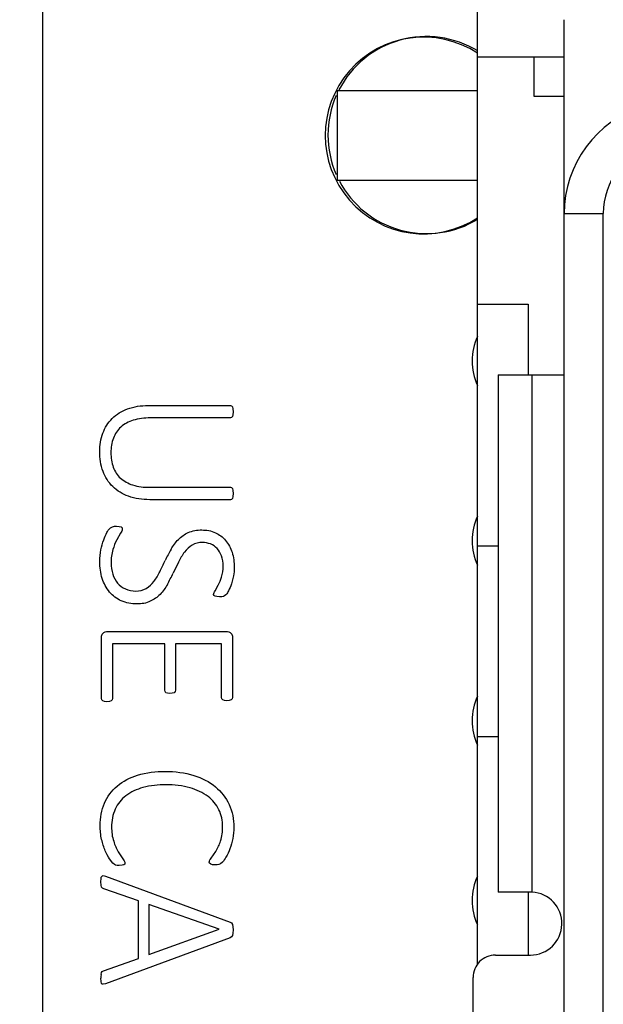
# Model space of a CAD drawing. Header units: inches. Extents: x 0 to 34, y 0 to 22.
# Tile 19 of 51: x 11.133 to 11.542, y 12.448 to 13.137. Entities that reach past the tile are written whole.
import ezdxf

# ---------------------------------------------------------------- set-up
doc = ezdxf.new("R2010")
doc.units = ezdxf.units.IN
doc.header["$LTSCALE"] = 1.87
doc.header["$MEASUREMENT"] = 0
doc.layers.get('0').update_dxf_attribs({"linetype": 'CONTINUOUS'})
for name, color, linetype in [('02___PRT_ALL_AXES', 7, 'CONTINUOUS'), ('DATUMCURVES', 7, 'CONTINUOUS'), ('DIMENSIONS', 7, 'CONTINUOUS')]:
    doc.layers.add(name, color=color, linetype=linetype)
doc.styles.get("Standard").update_dxf_attribs({"font": 'txt', "width": 0.8})
doc.dimstyles.new('DIMSTYLE_2', dxfattribs={"dimtxt": 0.125, "dimasz": 0.18, "dimexe": 0.125, "dimexo": 0.0625, "dimgap": 0.03125, "dimtad": 0, "dimtih": 1, "dimtoh": 1, "dimlfac": 0.5, "dimdsep": 46, "dimtxsty": 'STANDARD', "dimblk": '_FILLED', "dimblk1": '_FILLED', "dimblk2": '_FILLED', "dimcen": 0.09, "dimadec": 0, "dimazin": 0, "dimtp": 0.001, "dimtm": 0.001, "dimtfac": 1, "dimtofl": 0, "dimtmove": 0, "dimatfit": 3, "dimldrblk": '_FILLED', "dimfxl": 1, "dimtolj": 1, "dimarcsym": 0})

# ---------------------------------------------------------------- blocks, each defined once
blk = doc.blocks.new('*D9')
at = {"layer": 'DIMENSIONS', "color": 2, "linetype": 'CONTINUOUS'}
blk.add_line((11.31396, 13.35942), (10.46138, 13.35942), dxfattribs=at)
at = {"layer": 'DIMENSIONS', "color": 2, "linetype": 'CONTINUOUS', "insert": (10.39888, 13.42192), "char_height": 0.125, "width": 1.325, "attachment_point": 3, "line_spacing_factor": 0.9}
blk.add_mtext('90.81{\\Ftxt.shx;\\W1.000000;\\H0.125000; }[3.575]', dxfattribs=at)
blk = doc.blocks.new('_FILLED')
at = {"color": 0, "linetype": 'BYBLOCK'}
blk.add_solid([(0, 0), (-1, 0.1736), (-1, -0.1736)], dxfattribs=at)
blk = doc.blocks.new('*D10')
at = {"layer": 'DIMENSIONS', "color": 2, "linetype": 'CONTINUOUS'}
blk.add_line((11.44514, 13.98532), (10.46138, 13.98532), dxfattribs=at)
at = {"layer": 'DIMENSIONS', "color": 2, "linetype": 'CONTINUOUS', "insert": (10.39888, 14.04782), "char_height": 0.125, "width": 1.625, "attachment_point": 3, "line_spacing_factor": 0.9}
blk.add_mtext('2X 98.75{\\Ftxt.shx;\\W1.000000;\\H0.125000; }[3.888]', dxfattribs=at)
blk = doc.blocks.new('*D11')
at = {"layer": 'DIMENSIONS', "color": 2, "linetype": 'CONTINUOUS'}
blk.add_line((11.16512, 14.2295), (10.46138, 14.2295), dxfattribs=at)
at = {"layer": 'DIMENSIONS', "color": 2, "linetype": 'CONTINUOUS', "insert": (10.39888, 14.292), "char_height": 0.125, "width": 1.425, "attachment_point": 3, "line_spacing_factor": 0.9}
blk.add_mtext('101.86{\\Ftxt.shx;\\W1.000000;\\H0.125000; }[4.010]', dxfattribs=at)

msp = doc.modelspace()

# ---------------------------------------------------------------- linework, layer by layer
at = {"color": 7, "linetype": 'CONTINUOUS'}
for p, q in [((11.14888, 14.15076), (11.14888, 6.28816)), ((11.45361, 12.47558), (11.45361, 13.55627)), ((11.5142, 10.61297), (11.5142, 13.13737)), ((11.45361, 13.11139), (11.5142, 13.11139)), ((11.49298, 13.11139), (11.49298, 13.08383)), ((11.35518, 13.08777), (11.35518, 13.02478)), ((11.35518, 13.08777), (11.45361, 13.08777)), ((11.49298, 13.08383), (11.5142, 13.08383)), ((11.45361, 13.02478), (11.35518, 13.02478)), ((11.5142, 13.00155), (11.54159, 13.00155)), ((11.54159, 10.74879), (11.54159, 13.00155)), ((11.45361, 12.93816), (11.48904, 12.93816)), ((11.48904, 12.93816), (11.48904, 12.88856)), ((11.46807, 12.88856), (11.46807, 12.52635)), ((11.46807, 12.88856), (11.5142, 12.88856)), ((11.49169, 12.52632), (11.49169, 12.88856)), ((11.45361, 12.76887), (11.46807, 12.76887)), ((11.46807, 12.63501), (11.45361, 12.63501)), ((11.48996, 12.52635), (11.46807, 12.52635)), ((11.48904, 12.52635), (11.48904, 12.48226)), ((11.46613, 12.48226), (11.49054, 12.48226)), ((11.45038, 12.11619), (11.45038, 12.46651))]:
    msp.add_line(p, q, dxfattribs=at)
at = {"color": 40, "linetype": 'CONTINUOUS'}
for p, q in [((11.22299, 12.86713), (11.28056, 12.86713)), ((11.28056, 12.86713), (11.28134, 12.86692)), ((11.28134, 12.86692), (11.28191, 12.86616)), ((11.28191, 12.86616), (11.28227, 12.86486)), ((11.28227, 12.86486), (11.2824, 12.86279)), ((11.2824, 12.86279), (11.28227, 12.86073)), ((11.28056, 12.85848), (11.2244, 12.85848)), ((11.28134, 12.8587), (11.28056, 12.85848)), ((11.28191, 12.8594), (11.28134, 12.8587)), ((11.28227, 12.86073), (11.28191, 12.8594)), ((11.22392, 12.80984), (11.28056, 12.80984)), ((11.28056, 12.80984), (11.28134, 12.80963)), ((11.28134, 12.80963), (11.28191, 12.80892)), ((11.28191, 12.80892), (11.28227, 12.80756)), ((11.28227, 12.80756), (11.2824, 12.8055)), ((11.28056, 12.80119), (11.22397, 12.80119)), ((11.28134, 12.80141), (11.28056, 12.80119)), ((11.28191, 12.80211), (11.28134, 12.80141)), ((11.28227, 12.80344), (11.28191, 12.80211)), ((11.2824, 12.8055), (11.28227, 12.80344)), ((11.20072, 12.78261), (11.2027, 12.78247)), ((11.2027, 12.78247), (11.20398, 12.78206)), ((11.20398, 12.78206), (11.20466, 12.78144)), ((11.20466, 12.78144), (11.20482, 12.78063)), ((11.2036, 12.77783), (11.20089, 12.77314)), ((11.24415, 12.75754), (11.24038, 12.74968)), ((11.28262, 12.7478), (11.28115, 12.74216)), ((11.26973, 12.73728), (11.27204, 12.74126)), ((11.269, 12.73416), (11.26873, 12.73489)), ((11.26982, 12.73361), (11.269, 12.73416)), ((11.27109, 12.73329), (11.26982, 12.73361)), ((11.27277, 12.73318), (11.27109, 12.73329)), ((11.27443, 12.73326), (11.27277, 12.73318)), ((11.27559, 12.73348), (11.27443, 12.73326)), ((11.27641, 12.73378), (11.27559, 12.73348)), ((11.27741, 12.73465), (11.27641, 12.73378)), ((11.19022, 12.66192), (11.19022, 12.70489)), ((11.1947, 12.70885), (11.27752, 12.70885)), ((11.28197, 12.70489), (11.28197, 12.66255)), ((11.19796, 12.7002), (11.19796, 12.66192)), ((11.23455, 12.7002), (11.19796, 12.7002)), ((11.23455, 12.66773), (11.23455, 12.7002)), ((11.24198, 12.7002), (11.24198, 12.66773)), ((11.27424, 12.7002), (11.24198, 12.7002)), ((11.27424, 12.66255), (11.27424, 12.7002)), ((11.19047, 12.661), (11.19022, 12.66192)), ((11.19796, 12.66192), (11.19771, 12.661)), ((11.23474, 12.66675), (11.23455, 12.66773)), ((11.23539, 12.66602), (11.23474, 12.66675)), ((11.2365, 12.66561), (11.23539, 12.66602)), ((11.23808, 12.66547), (11.2365, 12.66561)), ((11.23981, 12.66561), (11.23808, 12.66547)), ((11.24103, 12.66602), (11.23981, 12.66561)), ((11.24174, 12.66675), (11.24103, 12.66602)), ((11.24198, 12.66773), (11.24174, 12.66675)), ((11.27451, 12.66162), (11.27424, 12.66255)), ((11.27521, 12.66092), (11.27451, 12.66162)), ((11.28172, 12.66162), (11.28099, 12.66092)), ((11.28197, 12.66255), (11.28172, 12.66162)), ((11.19123, 12.66024), (11.19047, 12.661)), ((11.19242, 12.65978), (11.19123, 12.66024)), ((11.19405, 12.65964), (11.19242, 12.65978)), ((11.19579, 12.65978), (11.19405, 12.65964)), ((11.19701, 12.66024), (11.19579, 12.65978)), ((11.19771, 12.661), (11.19701, 12.66024)), ((11.27638, 12.66051), (11.27521, 12.66092)), ((11.27801, 12.66035), (11.27638, 12.66051)), ((11.27974, 12.66051), (11.27801, 12.66035)), ((11.28099, 12.66092), (11.27974, 12.66051)), ((11.202, 12.55458), (11.20523, 12.54956)), ((11.26713, 12.55013), (11.27036, 12.55488)), ((11.19812, 12.5466), (11.19592, 12.54953)), ((11.19923, 12.54568), (11.19812, 12.5466)), ((11.20015, 12.54528), (11.19923, 12.54568)), ((11.20129, 12.54506), (11.20015, 12.54528)), ((11.2027, 12.545), (11.20129, 12.54506)), ((11.20463, 12.54511), (11.2027, 12.545)), ((11.20585, 12.54538), (11.20463, 12.54511)), ((11.2065, 12.54585), (11.20585, 12.54538)), ((11.20666, 12.54655), (11.2065, 12.54585)), ((11.26596, 12.5465), (11.26567, 12.54734)), ((11.26678, 12.54587), (11.26596, 12.5465)), ((11.26805, 12.54552), (11.26678, 12.54587)), ((11.26979, 12.54541), (11.26805, 12.54552)), ((11.27131, 12.54549), (11.26979, 12.54541)), ((11.2725, 12.54571), (11.27131, 12.54549)), ((11.27348, 12.54609), (11.2725, 12.54571)), ((11.27486, 12.54731), (11.27348, 12.54609)), ((11.19142, 12.53787), (11.19313, 12.53749)), ((11.19313, 12.53749), (11.28042, 12.50537)), ((11.18979, 12.53345), (11.18995, 12.53594)), ((11.18995, 12.53122), (11.18979, 12.53345)), ((11.19033, 12.52984), (11.18995, 12.53122)), ((11.19093, 12.52905), (11.19033, 12.52984)), ((11.1918, 12.52862), (11.19093, 12.52905)), ((11.2161, 12.52018), (11.1918, 12.52862)), ((11.2161, 12.47993), (11.2161, 12.52018)), ((11.22335, 12.51763), (11.22335, 12.48253)), ((11.27269, 12.50033), (11.22335, 12.51763)), ((11.28042, 12.50537), (11.28137, 12.50472)), ((11.28137, 12.50472), (11.28197, 12.50363)), ((11.28197, 12.50363), (11.28229, 12.50201)), ((11.22335, 12.48253), (11.27269, 12.50027)), ((11.28197, 12.49599), (11.28137, 12.4949)), ((11.28229, 12.49761), (11.28197, 12.49599)), ((11.28229, 12.50201), (11.2824, 12.49984)), ((11.2824, 12.49984), (11.28229, 12.49761)), ((11.28042, 12.4943), (11.19313, 12.46219)), ((11.28137, 12.4949), (11.28042, 12.4943)), ((11.19164, 12.47111), (11.2161, 12.47993)), ((11.1899, 12.46853), (11.19022, 12.46992)), ((11.19022, 12.46992), (11.19079, 12.47065)), ((11.19079, 12.47065), (11.19164, 12.47111)), ((11.1899, 12.4637), (11.18979, 12.46615)), ((11.19036, 12.4623), (11.1899, 12.4637)), ((11.19313, 12.46219), (11.19139, 12.46181))]:
    msp.add_line(p, q, dxfattribs=at)
at = {"color": 7, "linetype": 'CONTINUOUS'}
for centre, radius, start, end in [((11.59294, 13.00155), 0.07874, 107.09999, 179.99999), ((11.59294, 13.00155), 0.05135, 107.09999, 179.99999), ((11.48967, 12.46027), 0.06608, 88.24839, 89.74864), ((11.49054, 12.5043), 0.02205, 269.99999, 86.99863), ((11.46613, 12.46651), 0.01575, 89.99999, 179.99999)]:
    msp.add_arc(centre, radius, start, end, dxfattribs=at)
at = {"color": 40, "linetype": 'CONTINUOUS'}
for centre, radius, start, end in [((11.33795, 12.70974), 0.11409, 150.19964, 154.64201), ((10.5767, 13.06806), 0.72727, 334.13294, 334.81754), ((11.12609, 12.80342), 0.1263, 330.80072, 334.81369), ((11.21694, 12.46611), 0.02715, 174.8796, 179.92737)]:
    msp.add_arc(centre, radius, start, end, dxfattribs=at)
for points in [[(11.19771, 12.85807), (11.20066, 12.86105), (11.20442, 12.86329), (11.20835, 12.86475)], [(11.20835, 12.86475), (11.21298, 12.86647), (11.21805, 12.86713), (11.22299, 12.86713)], [(11.19123, 12.84787), (11.19263, 12.85165), (11.19485, 12.85524), (11.19771, 12.85807)], [(11.21236, 12.8568), (11.20923, 12.8558), (11.20616, 12.85422), (11.20374, 12.852)], [(11.2244, 12.85848), (11.22035, 12.85848), (11.21622, 12.85805), (11.21236, 12.8568)], [(11.18903, 12.83493), (11.18903, 12.83931), (11.18971, 12.84377), (11.19123, 12.84787)], [(11.20374, 12.852), (11.20146, 12.84991), (11.19967, 12.8472), (11.19855, 12.84432)], [(11.19855, 12.84432), (11.1973, 12.84112), (11.19682, 12.83759), (11.19682, 12.83415)], [(11.19134, 12.82096), (11.18969, 12.82539), (11.18903, 12.83021), (11.18903, 12.83493)], [(11.19682, 12.83415), (11.19682, 12.83068), (11.1973, 12.82714), (11.1985, 12.82389)], [(11.19809, 12.81033), (11.19509, 12.81327), (11.19278, 12.81702), (11.19134, 12.82096)], [(11.1985, 12.82389), (11.19954, 12.82103), (11.20131, 12.81834), (11.20354, 12.81627)], [(11.20354, 12.81627), (11.20595, 12.81409), (11.20895, 12.81251), (11.21204, 12.8115)], [(11.20908, 12.80355), (11.20504, 12.80504), (11.20116, 12.80732), (11.19809, 12.81033)], [(11.21204, 12.8115), (11.21583, 12.81024), (11.21992, 12.80984), (11.22392, 12.80984)], [(11.22397, 12.80119), (11.21894, 12.80119), (11.21381, 12.80185), (11.20908, 12.80355)], [(11.19408, 12.77824), (11.19465, 12.77926), (11.19524, 12.78031), (11.19609, 12.78111)], [(11.19609, 12.78111), (11.19662, 12.78162), (11.19728, 12.78202), (11.19798, 12.78225)], [(11.19798, 12.78225), (11.19886, 12.78254), (11.1998, 12.78261), (11.20072, 12.78261)], [(11.20482, 12.78063), (11.20482, 12.77961), (11.20417, 12.77867), (11.2036, 12.77783)], [(11.25099, 12.77813), (11.25389, 12.77949), (11.25722, 12.77998), (11.26043, 12.77998)], [(11.26043, 12.77998), (11.26367, 12.77998), (11.26701, 12.77942), (11.26995, 12.77808)], [(11.18985, 12.76617), (11.19034, 12.76852), (11.19096, 12.77086), (11.1918, 12.77311)], [(11.1918, 12.77311), (11.19243, 12.77487), (11.19318, 12.7766), (11.19408, 12.77824)], [(11.20089, 12.77314), (11.19979, 12.77094), (11.19894, 12.76862), (11.1982, 12.76628)], [(11.23894, 12.76644), (11.24036, 12.76891), (11.24209, 12.77123), (11.24407, 12.77328)], [(11.24407, 12.77328), (11.24605, 12.77528), (11.24843, 12.77695), (11.25099, 12.77813)], [(11.26995, 12.77808), (11.27268, 12.77684), (11.27519, 12.77497), (11.27711, 12.77268)], [(11.27711, 12.77268), (11.27917, 12.77028), (11.28066, 12.76736), (11.28162, 12.76435)], [(11.18903, 12.75787), (11.18903, 12.76065), (11.18928, 12.76345), (11.18985, 12.76617)], [(11.1982, 12.76628), (11.19729, 12.76327), (11.19695, 12.76008), (11.19695, 12.75695)], [(11.25375, 12.76934), (11.25168, 12.76809), (11.24984, 12.76638), (11.24836, 12.76446)], [(11.26105, 12.77119), (11.25854, 12.77119), (11.25589, 12.77065), (11.25375, 12.76934)], [(11.26659, 12.77016), (11.26485, 12.77086), (11.26293, 12.77119), (11.26105, 12.77119)], [(11.27117, 12.76709), (11.2699, 12.76842), (11.2683, 12.7695), (11.26659, 12.77016)], [(11.27424, 12.76191), (11.27357, 12.7638), (11.27255, 12.76563), (11.27117, 12.76709)], [(11.24836, 12.76446), (11.24672, 12.76231), (11.24533, 12.75997), (11.24415, 12.75754)], [(11.27538, 12.75461), (11.27538, 12.75707), (11.27508, 12.7596), (11.27424, 12.76191)], [(11.28162, 12.76435), (11.28274, 12.76094), (11.28319, 12.75728), (11.28319, 12.75369)], [(11.19079, 12.74596), (11.18954, 12.74977), (11.18903, 12.75385), (11.18903, 12.75787)], [(11.19695, 12.75695), (11.19695, 12.75427), (11.19732, 12.75155), (11.19812, 12.749)], [(11.27435, 12.74702), (11.27512, 12.74945), (11.27538, 12.75206), (11.27538, 12.75461)], [(11.28319, 12.75369), (11.28319, 12.75172), (11.28299, 12.74974), (11.28262, 12.7478)], [(11.19592, 12.73652), (11.19362, 12.73926), (11.19189, 12.74255), (11.19079, 12.74596)], [(11.19812, 12.749), (11.19885, 12.74675), (11.2, 12.74458), (11.20151, 12.74276)], [(11.22693, 12.74392), (11.22854, 12.74605), (11.22993, 12.74836), (11.2311, 12.75076)], [(11.27204, 12.74126), (11.27302, 12.74308), (11.27374, 12.74504), (11.27435, 12.74702)], [(11.20151, 12.74276), (11.20297, 12.74103), (11.20487, 12.73962), (11.20694, 12.73869)], [(11.20694, 12.73869), (11.2092, 12.73766), (11.21177, 12.73722), (11.21426, 12.73722)], [(11.21426, 12.73722), (11.21677, 12.73722), (11.21941, 12.73778), (11.22156, 12.73907)], [(11.22156, 12.73907), (11.22361, 12.74033), (11.22545, 12.74201), (11.22693, 12.74392)], [(11.23634, 12.74181), (11.23494, 12.73931), (11.23322, 12.73696), (11.23124, 12.73489)], [(11.27917, 12.73741), (11.27867, 12.73644), (11.27818, 12.73542), (11.27741, 12.73465)], [(11.28115, 12.74216), (11.2806, 12.74054), (11.27998, 12.73893), (11.27917, 12.73741)], [(11.20411, 12.73036), (11.20101, 12.73178), (11.19814, 12.73392), (11.19592, 12.73652)], [(11.23124, 12.73489), (11.2293, 12.73286), (11.22692, 12.7312), (11.22438, 12.73001)], [(11.26873, 12.73489), (11.26873, 12.73575), (11.26928, 12.73655), (11.26973, 12.73728)], [(11.21505, 12.72816), (11.21133, 12.72816), (11.2075, 12.72882), (11.20411, 12.73036)], [(11.22438, 12.73001), (11.22151, 12.72865), (11.21822, 12.72816), (11.21505, 12.72816)], [(11.19022, 12.70489), (11.19022, 12.70582), (11.19065, 12.70675), (11.19117, 12.70752)], [(11.19117, 12.70752), (11.19191, 12.70853), (11.19345, 12.70885), (11.1947, 12.70885)], [(11.27752, 12.70885), (11.27877, 12.70885), (11.2803, 12.70854), (11.28102, 12.70752)], [(11.28102, 12.70752), (11.28156, 12.70676), (11.28197, 12.70582), (11.28197, 12.70489)], [(11.20116, 12.60061), (11.20526, 12.60413), (11.21032, 12.60661), (11.21548, 12.60821)], [(11.21548, 12.60821), (11.22172, 12.61015), (11.22837, 12.61087), (11.2349, 12.61087)], [(11.2349, 12.61087), (11.24167, 12.61087), (11.24855, 12.61008), (11.255, 12.60805)], [(11.255, 12.60805), (11.26042, 12.60631), (11.26572, 12.60369), (11.27009, 12.60005)], [(11.19231, 12.58868), (11.19427, 12.59323), (11.19738, 12.59742), (11.20116, 12.60061)], [(11.21922, 12.59953), (11.21497, 12.59833), (11.21077, 12.5965), (11.20729, 12.59378)], [(11.23547, 12.60151), (11.23002, 12.60151), (11.22448, 12.60101), (11.21922, 12.59953)], [(11.2524, 12.59934), (11.24694, 12.60094), (11.24116, 12.60151), (11.23547, 12.60151)], [(11.27009, 12.60005), (11.27409, 12.59675), (11.27745, 12.59245), (11.27961, 12.58773)], [(11.20729, 12.59378), (11.20414, 12.59137), (11.20152, 12.5881), (11.19985, 12.5845)], [(11.26482, 12.59332), (11.26117, 12.59611), (11.25682, 12.59805), (11.2524, 12.59934)], [(11.27245, 12.58407), (11.2707, 12.58766), (11.26799, 12.59087), (11.26482, 12.59332)], [(11.1893, 12.573), (11.1893, 12.57832), (11.19022, 12.58378), (11.19231, 12.58868)], [(11.27961, 12.58773), (11.28186, 12.5828), (11.28289, 12.57723), (11.28289, 12.57181)], [(11.19985, 12.5845), (11.19808, 12.58061), (11.1973, 12.57621), (11.1973, 12.57194)], [(11.27502, 12.57224), (11.27502, 12.57627), (11.27418, 12.58043), (11.27245, 12.58407)], [(11.19036, 12.56315), (11.1896, 12.56636), (11.1893, 12.5697), (11.1893, 12.573)], [(11.1973, 12.57194), (11.1973, 12.56856), (11.19768, 12.5651), (11.19877, 12.5619)], [(11.27359, 12.56209), (11.27468, 12.56533), (11.27502, 12.56882), (11.27502, 12.57224)], [(11.28289, 12.57181), (11.28289, 12.56913), (11.28265, 12.56645), (11.28213, 12.56383)], [(11.19291, 12.55526), (11.19182, 12.5578), (11.191, 12.56046), (11.19036, 12.56315)], [(11.19877, 12.5619), (11.19964, 12.55938), (11.20065, 12.55688), (11.202, 12.55458)], [(11.27036, 12.55488), (11.27169, 12.55715), (11.27273, 12.5596), (11.27359, 12.56209)], [(11.28213, 12.56383), (11.28162, 12.56141), (11.28099, 12.55901), (11.28012, 12.5567)], [(11.19592, 12.54953), (11.19473, 12.55133), (11.19377, 12.55328), (11.19291, 12.55526)], [(11.28012, 12.5567), (11.27939, 12.55467), (11.27848, 12.55268), (11.27736, 12.55084)], [(11.20523, 12.54956), (11.20589, 12.54867), (11.20666, 12.54766), (11.20666, 12.54655)], [(11.26567, 12.54734), (11.26567, 12.54839), (11.26646, 12.54932), (11.26713, 12.55013)], [(11.27736, 12.55084), (11.27661, 12.5496), (11.27588, 12.54833), (11.27486, 12.54731)], [(11.18995, 12.53594), (11.19002, 12.53644), (11.19012, 12.53699), (11.19044, 12.53738)], [(11.19044, 12.53738), (11.19067, 12.53766), (11.19105, 12.53787), (11.19142, 12.53787)], [(11.19139, 12.46181), (11.19101, 12.46183), (11.1906, 12.462), (11.19036, 12.4623)]]:
    msp.add_open_spline(points, degree=3, dxfattribs=at)
at = {"layer": '02___PRT_ALL_AXES', "color": 7, "linetype": 'CONTINUOUS'}
msp.add_line((11.14888, 14.15067), (11.14888, 6.28807), dxfattribs=at)
for start, end in [(58.57632, 152.70824), (156.297, 203.70301), (207.88242, 301.42368)]:
    msp.add_arc((11.41778, 13.05658), 0.069, start, end, dxfattribs=at)
at = {"layer": 'DATUMCURVES', "color": 4, "linetype": 'CONTINUOUS'}
for centre, radius, start, end in [((11.41581, 13.05627), 0.0689, 56.72712, 303.27288), ((11.48904, 12.8984), 0.03937, 154.17794, 205.82206), ((11.48904, 12.77241), 0.03937, 154.17794, 205.82206), ((11.48904, 12.64643), 0.03937, 154.17794, 205.82206), ((11.48904, 12.52045), 0.03937, 154.17794, 205.82206)]:
    msp.add_arc(centre, radius, start, end, dxfattribs=at)

# ---------------------------------------------------------------- dimensions: what is measured, and where the dimension line sits
at = {"layer": 'DIMENSIONS', "color": 2, "linetype": 'CONTINUOUS'}
for feature_location, offset, origin, picture, middle in [((11.16512, 14.2295), (-0.70374, 0), (11.22762, 6.20942), '*D11', (9.68638, 14.2295)), ((11.3139574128, 13.359421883), (-0.8525748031, 0), (11.3764574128, 6.209421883), '*D9', (9.7363826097, 13.359421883))]:
    dim = msp.add_ordinate_dim(feature_location=feature_location, offset=offset, dtype=0, origin=origin, dimstyle='DIMSTYLE_2', dxfattribs=at)
    dim.commit()
    dim.dimension.update_dxf_attribs({"geometry": picture, "text_midpoint": middle})
dim = msp.add_ordinate_dim(feature_location=(11.44514, 13.98532), offset=(-0.98376, 0), dtype=0, origin=(11.50764, 6.20942), text='2X <>', dimstyle='DIMSTYLE_2', dxfattribs=at)
dim.commit()
dim.dimension.update_dxf_attribs({"geometry": '*D10', "text_midpoint": (9.58638, 13.98532)})

doc.saveas('drawing.dxf')
